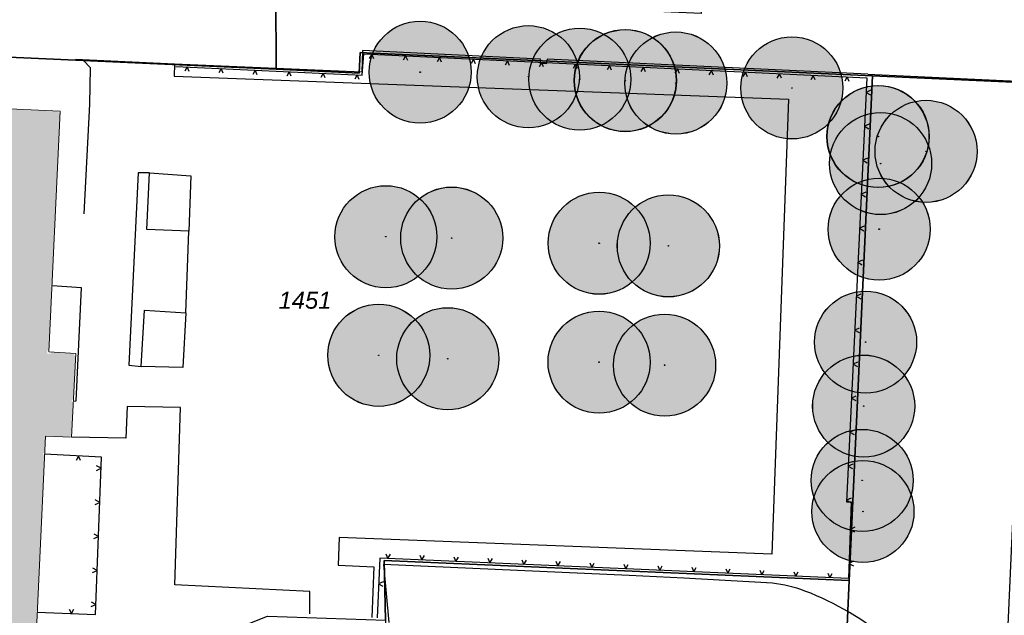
# Model space of a CAD drawing. Header units: metres. Extents: x 32338650 to 32340431, y 5701793 to 5703325.
# Tile 26 of 256: x 32339083 to 32339156, y 5702418 to 5702462. Entities that reach past the tile are written whole.
import ezdxf

# ---------------------------------------------------------------- set-up
doc = ezdxf.new("R2010")
doc.units = ezdxf.units.M
doc.header["$LTSCALE"] = 0.1
doc.layers.add('Keine', color=7, linetype='Continuous', lineweight=9)
for name, color, linetype, lineweight, true_color in [('LPB-BE-Flurstück_Grenze', 7, 'Continuous', 70, 0x004c99), ('LPB-BE-Flurstück_Nummer', 7, 'Continuous', 70, 0x004c99), ('LPB-BE-Gebäude', 7, 'Continuous', 70, 0x004c99), ('LPB-BE-Materialtrennung', 7, 'Continuous', 70, 0x004c99), ('LPB-BE-Zaun', 7, 'Continuous', 70, 0x004c99), ('LPB-VEG-Baum_Bestand', 9, 'Continuous', 13, 0x808080)]:
    doc.layers.add(name, color=color, linetype=linetype, lineweight=lineweight, true_color=true_color)
doc.styles.add('Arial (italic)', font='ariali.ttf')

# ---------------------------------------------------------------- blocks, each defined once
blk = doc.blocks.new('62SYM420')
at = {"layer": 'Keine', "color": 7, "lineweight": 25}
for p, q in [((-0.5, 1), (0, 0)), ((0, 0), (0.5, 1))]:
    blk.add_line(p, q, dxfattribs=at)

msp = doc.modelspace()

# ---------------------------------------------------------------- hatches: boundary and pattern name
at = {"layer": 'LPB-BE-Gebäude', "linetype": 'Continuous', "lineweight": 0, "true_color": 0xc7c8ca}
h = msp.add_hatch(color=9, dxfattribs=at)
edge = h.paths.add_edge_path()
edge.add_line((32339068.458, 5702417.117), (32339084.353, 5702416.4232))
edge.add_line((32339084.353, 5702416.4232), (32339084.353, 5702416.611))
edge.add_line((32339084.353, 5702416.611), (32339084.48371, 5702416.611))
edge.add_line((32339084.48371, 5702416.611), (32339084.55646, 5702418.20501))
edge.add_arc((32339084.558, 5702418.305), 0.1, 177.3864593, 269.1202358, ccw=False)
edge.add_arc((32339084.558, 5702418.305), 0.1, 85.6529203, 177.3865505, ccw=False)
edge.add_line((32339084.56558, 5702418.40471), (32339085.08613, 5702429.809))
edge.add_arc((32339085.086, 5702429.909), 0.1, 177.38651, 270.0742229, ccw=False)
edge.add_arc((32339085.086, 5702429.909), 0.1, 84.6988971, 177.3865437, ccw=False)
edge.add_line((32339085.09524, 5702430.00857), (32339085.15176, 5702431.24688))
edge.add_line((32339085.15176, 5702431.24688), (32339086.952, 5702431.16471))
edge.add_line((32339086.952, 5702431.16471), (32339086.952, 5702431.284))
edge.add_line((32339086.952, 5702431.284), (32339087.07866, 5702431.284))
edge.add_line((32339087.07866, 5702431.284), (32339087.20003, 5702433.69514))
edge.add_arc((32339087.206, 5702433.82), 0.125, 177.1181868, 267.263877, ccw=False)
edge.add_arc((32339087.206, 5702433.82), 0.125, 86.97249, 177.1181884, ccw=False)
edge.add_line((32339087.2126, 5702433.94483), (32339087.37571, 5702437.185))
edge.add_line((32339087.37571, 5702437.185), (32339087.257, 5702437.185))
edge.add_line((32339087.257, 5702437.185), (32339087.257, 5702437.31322))
edge.add_line((32339087.257, 5702437.31322), (32339085.541, 5702437.42114))
edge.add_line((32339085.541, 5702437.42114), (32339085.541, 5702437.304))
edge.add_line((32339085.541, 5702437.304), (32339085.291, 5702437.304))
edge.add_line((32339085.291, 5702437.304), (32339085.291, 5702437.554))
edge.add_line((32339085.291, 5702437.554), (32339085.4218, 5702437.554))
edge.add_line((32339085.4218, 5702437.554), (32339085.63549, 5702442.15963))
edge.add_arc((32339085.648, 5702442.284), 0.125, 177.3435202, 264.2547648, ccw=False)
edge.add_arc((32339085.648, 5702442.284), 0.125, 90.4323299, 177.3436061, ccw=False)
edge.add_line((32339085.64706, 5702442.409), (32339086.23157, 5702455.007))
edge.add_line((32339086.23157, 5702455.007), (32339086.117, 5702455.007))
edge.add_line((32339086.117, 5702455.007), (32339086.117, 5702455.13772))
edge.add_line((32339086.117, 5702455.13772), (32339070.443, 5702455.85499))
edge.add_line((32339070.443, 5702455.85499), (32339070.443, 5702455.688))
edge.add_line((32339070.443, 5702455.688), (32339070.23947, 5702455.688))
edge.add_line((32339070.23947, 5702455.688), (32339068.458, 5702417.117))
h = msp.add_hatch(color=9, dxfattribs=at)
edge = h.paths.add_edge_path()
edge.add_line((32339068.458, 5702417.117), (32339084.353, 5702416.4232))
edge.add_line((32339084.353, 5702416.4232), (32339084.353, 5702416.611))
edge.add_line((32339084.353, 5702416.611), (32339084.48371, 5702416.611))
edge.add_line((32339084.48371, 5702416.611), (32339084.55646, 5702418.20501))
edge.add_arc((32339084.558, 5702418.305), 0.1, 177.3864593, 269.1202358, ccw=False)
edge.add_arc((32339084.558, 5702418.305), 0.1, 85.6529203, 177.3865505, ccw=False)
edge.add_line((32339084.56558, 5702418.40471), (32339085.08613, 5702429.809))
edge.add_arc((32339085.086, 5702429.909), 0.1, 177.38651, 270.0742229, ccw=False)
edge.add_arc((32339085.086, 5702429.909), 0.1, 84.6988971, 177.3865437, ccw=False)
edge.add_line((32339085.09524, 5702430.00857), (32339085.15176, 5702431.24688))
edge.add_line((32339085.15176, 5702431.24688), (32339086.952, 5702431.16471))
edge.add_line((32339086.952, 5702431.16471), (32339086.952, 5702431.284))
edge.add_line((32339086.952, 5702431.284), (32339087.07866, 5702431.284))
edge.add_line((32339087.07866, 5702431.284), (32339087.20003, 5702433.69514))
edge.add_arc((32339087.206, 5702433.82), 0.125, 177.1181868, 267.263877, ccw=False)
edge.add_arc((32339087.206, 5702433.82), 0.125, 86.97249, 177.1181884, ccw=False)
edge.add_line((32339087.2126, 5702433.94483), (32339087.37571, 5702437.185))
edge.add_line((32339087.37571, 5702437.185), (32339087.257, 5702437.185))
edge.add_line((32339087.257, 5702437.185), (32339087.257, 5702437.31322))
edge.add_line((32339087.257, 5702437.31322), (32339085.541, 5702437.42114))
edge.add_line((32339085.541, 5702437.42114), (32339085.541, 5702437.304))
edge.add_line((32339085.541, 5702437.304), (32339085.291, 5702437.304))
edge.add_line((32339085.291, 5702437.304), (32339085.291, 5702437.554))
edge.add_line((32339085.291, 5702437.554), (32339085.4218, 5702437.554))
edge.add_line((32339085.4218, 5702437.554), (32339085.63549, 5702442.15963))
edge.add_arc((32339085.648, 5702442.284), 0.125, 177.3435202, 264.2547648, ccw=False)
edge.add_arc((32339085.648, 5702442.284), 0.125, 90.4323299, 177.3436061, ccw=False)
edge.add_line((32339085.64706, 5702442.409), (32339086.23157, 5702455.007))
edge.add_line((32339086.23157, 5702455.007), (32339086.117, 5702455.007))
edge.add_line((32339086.117, 5702455.007), (32339086.117, 5702455.13772))
edge.add_line((32339086.117, 5702455.13772), (32339070.443, 5702455.85499))
edge.add_line((32339070.443, 5702455.85499), (32339070.443, 5702455.688))
edge.add_line((32339070.443, 5702455.688), (32339070.23947, 5702455.688))
edge.add_line((32339070.23947, 5702455.688), (32339068.458, 5702417.117))
at = {"layer": 'LPB-VEG-Baum_Bestand', "linetype": 'Continuous', "lineweight": 0, "true_color": 0x727430, "transparency": 33554572}
h = msp.add_hatch(color=67, dxfattribs=at)
edge = h.paths.add_edge_path()
edge.add_arc((32339112.69789, 5702457.99283), 3.75, 0, 360)
h = msp.add_hatch(color=67, dxfattribs=at)
edge = h.paths.add_edge_path()
edge.add_arc((32339112.698, 5702457.993), 3.75, 0, 360)
h = msp.add_hatch(color=67, dxfattribs=at)
edge = h.paths.add_edge_path()
edge.add_arc((32339120.65, 5702457.659), 3.75, 0, 360)
h = msp.add_hatch(color=67, dxfattribs=at)
edge = h.paths.add_edge_path()
edge.add_arc((32339120.65045, 5702457.65853), 3.75, 0, 360)
h = msp.add_hatch(color=67, dxfattribs=at)
edge = h.paths.add_edge_path()
edge.add_arc((32339124.432, 5702457.473), 3.75, 0, 360)
h = msp.add_hatch(color=67, dxfattribs=at)
edge = h.paths.add_edge_path()
edge.add_arc((32339124.43249, 5702457.47303), 3.75, 0, 360)
h = msp.add_hatch(color=67, dxfattribs=at)
edge = h.paths.add_edge_path()
edge.add_arc((32339127.76893, 5702457.37174), 3.75, 0, 360)
h = msp.add_hatch(color=67, dxfattribs=at)
edge = h.paths.add_edge_path()
edge.add_arc((32339127.789, 5702457.366), 3.75, 0, 360)
h = msp.add_hatch(color=67, dxfattribs=at)
edge = h.paths.add_edge_path()
edge.add_arc((32339131.494, 5702457.195), 3.75, 0, 360)
h = msp.add_hatch(color=67, dxfattribs=at)
edge = h.paths.add_edge_path()
edge.add_arc((32339131.49438, 5702457.19352), 3.75, 0, 360)
h = msp.add_hatch(color=67, dxfattribs=at)
edge = h.paths.add_edge_path()
edge.add_arc((32339140.025, 5702456.83), 3.75, 0, 360)
h = msp.add_hatch(color=67, dxfattribs=at)
edge = h.paths.add_edge_path()
edge.add_arc((32339140.02614, 5702456.8294), 3.75, 0, 360)
h = msp.add_hatch(color=67, dxfattribs=at)
edge = h.paths.add_edge_path()
edge.add_arc((32339112.698, 5702457.993), 0.02106, 0, 360)
h = msp.add_hatch(color=67, dxfattribs=at)
edge = h.paths.add_edge_path()
edge.add_arc((32339120.65, 5702457.659), 0.02106, 0, 360)
h = msp.add_hatch(color=67, dxfattribs=at)
edge = h.paths.add_edge_path()
edge.add_arc((32339124.432, 5702457.473), 0.02106, 0, 360)
h = msp.add_hatch(color=67, dxfattribs=at)
edge = h.paths.add_edge_path()
edge.add_arc((32339127.789, 5702457.366), 0.02106, 0, 360)
h = msp.add_hatch(color=67, dxfattribs=at)
edge = h.paths.add_edge_path()
edge.add_arc((32339131.494, 5702457.195), 0.02106, 0, 360)
h = msp.add_hatch(color=67, dxfattribs=at)
edge = h.paths.add_edge_path()
edge.add_arc((32339140.025, 5702456.83), 0.02106, 0, 360)
h = msp.add_hatch(color=67, dxfattribs=at)
edge = h.paths.add_edge_path()
edge.add_arc((32339146.35049, 5702453.25836), 3.75, 0, 360)
h = msp.add_hatch(color=67, dxfattribs=at)
edge = h.paths.add_edge_path()
edge.add_arc((32339146.371, 5702453.262), 3.75, 0, 360)
h = msp.add_hatch(color=67, dxfattribs=at)
edge = h.paths.add_edge_path()
edge.add_arc((32339149.88449, 5702452.17222), 3.75, 0, 360)
h = msp.add_hatch(color=67, dxfattribs=at)
edge = h.paths.add_edge_path()
edge.add_arc((32339149.885, 5702452.173), 3.75, 0, 360)
h = msp.add_hatch(color=67, dxfattribs=at)
edge = h.paths.add_edge_path()
edge.add_arc((32339146.546, 5702451.272), 3.75, 0, 360)
h = msp.add_hatch(color=67, dxfattribs=at)
edge = h.paths.add_edge_path()
edge.add_arc((32339146.54663, 5702451.27134), 3.75, 0, 360)
h = msp.add_hatch(color=67, dxfattribs=at)
edge = h.paths.add_edge_path()
edge.add_arc((32339146.371, 5702453.262), 0.02106, 0, 360)
h = msp.add_hatch(color=67, dxfattribs=at)
edge = h.paths.add_edge_path()
edge.add_arc((32339149.885, 5702452.173), 0.02106, 0, 360)
h = msp.add_hatch(color=67, dxfattribs=at)
edge = h.paths.add_edge_path()
edge.add_arc((32339146.546, 5702451.272), 0.02106, 0, 360)
h = msp.add_hatch(color=67, dxfattribs=at)
edge = h.paths.add_edge_path()
edge.add_arc((32339146.439, 5702446.453), 3.75, 0, 360)
h = msp.add_hatch(color=67, dxfattribs=at)
edge = h.paths.add_edge_path()
edge.add_arc((32339146.4393, 5702446.45265), 3.75, 0, 360)
h = msp.add_hatch(color=67, dxfattribs=at)
edge = h.paths.add_edge_path()
edge.add_arc((32339110.179, 5702445.899), 3.75, 0, 360)
h = msp.add_hatch(color=67, dxfattribs=at)
edge = h.paths.add_edge_path()
edge.add_arc((32339110.17941, 5702445.89861), 3.75, 0, 360)
h = msp.add_hatch(color=67, dxfattribs=at)
edge = h.paths.add_edge_path()
edge.add_arc((32339115.01882, 5702445.799), 3.75, 0, 360)
h = msp.add_hatch(color=67, dxfattribs=at)
edge = h.paths.add_edge_path()
edge.add_arc((32339115.019, 5702445.8), 3.75, 0, 360)
h = msp.add_hatch(color=67, dxfattribs=at)
edge = h.paths.add_edge_path()
edge.add_arc((32339125.85894, 5702445.41911), 3.75, 0, 360)
h = msp.add_hatch(color=67, dxfattribs=at)
edge = h.paths.add_edge_path()
edge.add_arc((32339125.859, 5702445.42), 3.75, 0, 360)
h = msp.add_hatch(color=67, dxfattribs=at)
edge = h.paths.add_edge_path()
edge.add_arc((32339130.943, 5702445.224), 3.75, 0, 360)
h = msp.add_hatch(color=67, dxfattribs=at)
edge = h.paths.add_edge_path()
edge.add_arc((32339130.94376, 5702445.22345), 3.75, 0, 360)
h = msp.add_hatch(color=67, dxfattribs=at)
edge = h.paths.add_edge_path()
edge.add_arc((32339110.179, 5702445.899), 0.02106, 0, 360)
h = msp.add_hatch(color=67, dxfattribs=at)
edge = h.paths.add_edge_path()
edge.add_arc((32339146.439, 5702446.453), 0.02106, 0, 360)
h = msp.add_hatch(color=67, dxfattribs=at)
edge = h.paths.add_edge_path()
edge.add_arc((32339115.019, 5702445.8), 0.02106, 0, 360)
h = msp.add_hatch(color=67, dxfattribs=at)
edge = h.paths.add_edge_path()
edge.add_arc((32339125.859, 5702445.42), 0.02106, 0, 360)
h = msp.add_hatch(color=67, dxfattribs=at)
edge = h.paths.add_edge_path()
edge.add_arc((32339130.943, 5702445.224), 0.02106, 0, 360)
h = msp.add_hatch(color=67, dxfattribs=at)
edge = h.paths.add_edge_path()
edge.add_arc((32339145.443, 5702438.153), 3.75, 0, 360)
h = msp.add_hatch(color=67, dxfattribs=at)
edge = h.paths.add_edge_path()
edge.add_arc((32339145.44326, 5702438.15213), 3.75, 0, 360)
h = msp.add_hatch(color=67, dxfattribs=at)
edge = h.paths.add_edge_path()
edge.add_arc((32339109.65798, 5702437.18259), 3.75, 0, 360)
h = msp.add_hatch(color=67, dxfattribs=at)
edge = h.paths.add_edge_path()
edge.add_arc((32339109.658, 5702437.183), 3.75, 0, 360)
h = msp.add_hatch(color=67, dxfattribs=at)
edge = h.paths.add_edge_path()
edge.add_arc((32339114.72675, 5702436.93203), 3.75, 0, 360)
h = msp.add_hatch(color=67, dxfattribs=at)
edge = h.paths.add_edge_path()
edge.add_arc((32339114.727, 5702436.932), 3.75, 0, 360)
h = msp.add_hatch(color=67, dxfattribs=at)
edge = h.paths.add_edge_path()
edge.add_arc((32339125.85076, 5702436.68088), 3.75, 0, 360)
h = msp.add_hatch(color=67, dxfattribs=at)
edge = h.paths.add_edge_path()
edge.add_arc((32339125.851, 5702436.681), 3.75, 0, 360)
h = msp.add_hatch(color=67, dxfattribs=at)
edge = h.paths.add_edge_path()
edge.add_arc((32339130.669, 5702436.457), 3.75, 0, 360)
h = msp.add_hatch(color=67, dxfattribs=at)
edge = h.paths.add_edge_path()
edge.add_arc((32339130.66909, 5702436.45673), 3.75, 0, 360)
h = msp.add_hatch(color=67, dxfattribs=at)
edge = h.paths.add_edge_path()
edge.add_arc((32339145.443, 5702438.153), 0.02106, 0, 360)
h = msp.add_hatch(color=67, dxfattribs=at)
edge = h.paths.add_edge_path()
edge.add_arc((32339109.658, 5702437.183), 0.02106, 0, 360)
h = msp.add_hatch(color=67, dxfattribs=at)
edge = h.paths.add_edge_path()
edge.add_arc((32339145.301, 5702433.451), 3.75, 0, 360)
h = msp.add_hatch(color=67, dxfattribs=at)
edge = h.paths.add_edge_path()
edge.add_arc((32339145.30195, 5702433.45042), 3.75, 0, 360)
h = msp.add_hatch(color=67, dxfattribs=at)
edge = h.paths.add_edge_path()
edge.add_arc((32339114.727, 5702436.932), 0.02106, 0, 360)
h = msp.add_hatch(color=67, dxfattribs=at)
edge = h.paths.add_edge_path()
edge.add_arc((32339125.851, 5702436.681), 0.02106, 0, 360)
h = msp.add_hatch(color=67, dxfattribs=at)
edge = h.paths.add_edge_path()
edge.add_arc((32339130.669, 5702436.457), 0.02106, 0, 360)
h = msp.add_hatch(color=67, dxfattribs=at)
edge = h.paths.add_edge_path()
edge.add_arc((32339145.301, 5702433.451), 0.02106, 0, 360)
h = msp.add_hatch(color=67, dxfattribs=at)
edge = h.paths.add_edge_path()
edge.add_arc((32339145.19, 5702427.992), 3.75, 0, 360)
h = msp.add_hatch(color=67, dxfattribs=at)
edge = h.paths.add_edge_path()
edge.add_arc((32339145.19089, 5702427.9922), 3.75, 0, 360)
h = msp.add_hatch(color=67, dxfattribs=at)
edge = h.paths.add_edge_path()
edge.add_arc((32339145.249, 5702425.701), 3.75, 0, 360)
h = msp.add_hatch(color=67, dxfattribs=at)
edge = h.paths.add_edge_path()
edge.add_arc((32339145.249, 5702425.701), 3.75, 0, 360)
h = msp.add_hatch(color=67, dxfattribs=at)
edge = h.paths.add_edge_path()
edge.add_arc((32339145.19, 5702427.992), 0.02106, 0, 360)
h = msp.add_hatch(color=67, dxfattribs=at)
edge = h.paths.add_edge_path()
edge.add_arc((32339145.249, 5702425.701), 0.02106, 0, 360)

# ---------------------------------------------------------------- linework, layer by layer
at = {"layer": 'LPB-BE-Flurstück_Grenze', "color": 253, "linetype": 'Continuous', "lineweight": 25, "true_color": 0xadadad, "transparency": 33554687, "flags": 128}
for points in [[(32339072.286, 5702502.927), (32339070.493, 5702461.138), (32339070.422, 5702459.64), (32339102.116, 5702458.208), (32339102.101, 5702463.713)], [(32339072.286, 5702502.927), (32339070.493, 5702461.138), (32339070.422, 5702459.64), (32339102.116, 5702458.208), (32339102.101, 5702463.713)], [(32339102.101, 5702463.713), (32339102.116, 5702458.208), (32339108.218, 5702457.927), (32339108.29, 5702459.425), (32339109.239, 5702459.386), (32339128.177, 5702458.528), (32339145.957, 5702457.718), (32339162.298, 5702456.977), (32339162.709, 5702468.469), (32339133.683, 5702469.791), (32339133.345, 5702462.299), (32339102.101, 5702463.713)], [(32339102.101, 5702463.713), (32339102.116, 5702458.208), (32339108.218, 5702457.927), (32339108.29, 5702459.425), (32339109.239, 5702459.386), (32339128.177, 5702458.528), (32339145.957, 5702457.718), (32339162.298, 5702456.977), (32339162.709, 5702468.469), (32339133.683, 5702469.791), (32339133.345, 5702462.299), (32339102.101, 5702463.713)], [(32339143.425, 5702402.789), (32339178.991, 5702401.118), (32339179.122, 5702404.055), (32339184.675, 5702403.797), (32339218.654, 5702402.201), (32339219.366, 5702417.854), (32339219.705, 5702425.386), (32339221.031, 5702454.314), (32339221.033, 5702454.374), (32339221.131, 5702456.512), (32339221.546, 5702465.672), (32339221.551, 5702465.792), (32339212.352, 5702466.22), (32339162.709, 5702468.469), (32339162.298, 5702456.977), (32339145.957, 5702457.718), (32339144.246, 5702420.639), (32339143.787, 5702410.66), (32339143.425, 5702402.789)], [(32339143.425, 5702402.789), (32339178.991, 5702401.118), (32339179.122, 5702404.055), (32339184.675, 5702403.797), (32339218.654, 5702402.201), (32339219.366, 5702417.854), (32339219.705, 5702425.386), (32339221.031, 5702454.314), (32339221.033, 5702454.374), (32339221.131, 5702456.512), (32339221.546, 5702465.672), (32339221.551, 5702465.792), (32339212.352, 5702466.22), (32339162.709, 5702468.469), (32339162.298, 5702456.977), (32339145.957, 5702457.718), (32339144.246, 5702420.639), (32339143.787, 5702410.66), (32339143.425, 5702402.789)], [(32339145.957, 5702457.718), (32339128.177, 5702458.528), (32339109.239, 5702459.386), (32339108.29, 5702459.425), (32339108.218, 5702457.927), (32339102.116, 5702458.208), (32339070.422, 5702459.64), (32339068.458, 5702417.117), (32339081.932, 5702416.493), (32339084.082, 5702416.435), (32339096.179, 5702415.908), (32339101.489, 5702418.022), (32339110.143, 5702417.717), (32339110.043, 5702422.114), (32339144.246, 5702420.639), (32339145.957, 5702457.718)], [(32339145.957, 5702457.718), (32339128.177, 5702458.528), (32339109.239, 5702459.386), (32339108.29, 5702459.425), (32339108.218, 5702457.927), (32339102.116, 5702458.208), (32339070.422, 5702459.64), (32339068.458, 5702417.117), (32339081.932, 5702416.493), (32339084.082, 5702416.435), (32339096.179, 5702415.908), (32339101.489, 5702418.022), (32339110.143, 5702417.717), (32339110.043, 5702422.114), (32339144.246, 5702420.639), (32339145.957, 5702457.718)], [(32339110.553, 5702398.675), (32339109.197, 5702391.224), (32339108.916, 5702382.149), (32339109.016, 5702382.144), (32339110.913, 5702382.057), (32339133.638, 5702381.053), (32339142.411, 5702380.723), (32339143.425, 5702402.789), (32339143.787, 5702410.66), (32339144.246, 5702420.639), (32339110.043, 5702422.114), (32339110.143, 5702417.717), (32339110.289, 5702411.025), (32339110.553, 5702398.675)], [(32339110.553, 5702398.675), (32339109.197, 5702391.224), (32339108.916, 5702382.149), (32339109.016, 5702382.144), (32339110.913, 5702382.057), (32339133.638, 5702381.053), (32339142.411, 5702380.723), (32339143.425, 5702402.789), (32339143.787, 5702410.66), (32339144.246, 5702420.639), (32339110.043, 5702422.114), (32339110.143, 5702417.717), (32339110.289, 5702411.025), (32339110.553, 5702398.675)]]:
    msp.add_lwpolyline(points, dxfattribs=at)
at = {"layer": 'LPB-BE-Gebäude', "color": 7, "linetype": 'Continuous', "lineweight": 9}
msp.add_line((32339084.478, 5702416.486), (32339085.15176, 5702431.24688), dxfattribs=at)
msp.add_line((32339084.478, 5702416.486), (32339085.15176, 5702431.24688), dxfattribs=at)
at = {"layer": 'LPB-BE-Gebäude', "color": 7, "linetype": 'Continuous', "lineweight": 9, "flags": 128}
msp.add_lwpolyline([(32339070.268, 5702455.863), (32339086.242, 5702455.132), (32339085.416, 5702437.429), (32339087.382, 5702437.31), (32339087.077, 5702431.159), (32339085.15176, 5702431.24688)], dxfattribs=at)
msp.add_lwpolyline([(32339070.268, 5702455.863), (32339086.242, 5702455.132), (32339085.416, 5702437.429), (32339087.382, 5702437.31), (32339087.077, 5702431.159), (32339085.15176, 5702431.24688)], dxfattribs=at)
at = {"layer": 'LPB-BE-Materialtrennung', "color": 7, "linetype": 'Continuous', "lineweight": 25}
for p, q in [((32339094.654, 5702458.59), (32339087.364, 5702458.918)), ((32339095.463, 5702440.315), (32339095.685, 5702446.307))]:
    msp.add_line(p, q, dxfattribs=at)
at = {"layer": 'LPB-BE-Materialtrennung', "color": 7, "linetype": 'Continuous', "lineweight": 25, "flags": 128}
for points in [[(32339145.617, 5702457.834), (32339122.034, 5702458.935), (32339121.974, 5702458.602), (32339121.549, 5702458.623), (32339121.536, 5702458.947), (32339108.464, 5702459.589), (32339108.411, 5702458.002), (32339094.654, 5702458.59), (32339094.613, 5702457.696), (32339139.784, 5702456.018), (32339138.558, 5702422.579), (32339106.752, 5702423.794), (32339106.664, 5702421.757), (32339109.298, 5702421.634), (32339109.144, 5702417.905)], [(32339088.011, 5702447.57), (32339088.418, 5702455.651), (32339088.477, 5702458.316), (32339087.925, 5702458.861)], [(32339145.617, 5702457.834), (32339157.663, 5702457.291), (32339156.816, 5702437.607), (32339156.76, 5702436.448), (32339155.453, 5702407.525)], [(32339092.804, 5702450.589), (32339091.978, 5702450.595), (32339091.294, 5702436.451), (32339092.188, 5702436.369)], [(32339087.206, 5702433.82), (32339087.403, 5702433.843), (32339087.806, 5702442.132), (32339085.648, 5702442.284)], [(32339104.593, 5702418.182), (32339104.591, 5702419.82), (32339094.666, 5702420.304), (32339095.074, 5702433.339), (32339091.166, 5702433.417), (32339091.056, 5702431.082), (32339087.077, 5702431.159)]]:
    msp.add_lwpolyline(points, dxfattribs=at)
for points in [[(32339092.804, 5702450.589), (32339095.838, 5702450.384), (32339095.685, 5702446.307), (32339092.596, 5702446.435)], [(32339092.188, 5702436.369), (32339092.427, 5702440.5), (32339095.463, 5702440.315), (32339095.245, 5702436.288)]]:
    msp.add_lwpolyline(points, close=True, dxfattribs=at)
msp.add_lwpolyline([(32339155.453, 5702407.525), (32339151.974, 5702407.755, 0.04363009), (32339150.477, 5702411.91, 0.07762234), (32339147.208, 5702416.179, 0.08544684), (32339140.981, 5702419.858, 0.06311604), (32339138.589, 5702420.436), (32339132.07, 5702420.812), (32339128.066, 5702420.995), (32339110.011, 5702421.805), (32339110.394, 5702417.554)], format="xyb", dxfattribs=at)
at = {"layer": 'LPB-BE-Zaun', "color": 7, "linetype": 'Continuous', "lineweight": 25, "transparency": 33554687, "flags": 128}
for points in [[(32339094.748, 5702458.414), (32339108.438, 5702457.778), (32339108.564, 5702459.332), (32339145.531, 5702457.571), (32339144.032, 5702426.413), (32339144.386, 5702426.409), (32339144.178, 5702420.772), (32339109.727, 5702422.283), (32339109.528, 5702417.896)], [(32339084.558, 5702418.305), (32339088.83, 5702418.131), (32339089.272, 5702429.698), (32339085.086, 5702429.909)]]:
    msp.add_lwpolyline(points, dxfattribs=at)
at = {"layer": 'LPB-VEG-Baum_Bestand', "color": 67, "linetype": 'Continuous', "lineweight": 30, "true_color": 0x727430, "transparency": 33554636}
for centre, radius in [((32339112.69789, 5702457.99283), 3.75), ((32339112.698, 5702457.993), 3.75), ((32339120.65, 5702457.659), 3.75), ((32339120.65045, 5702457.65853), 3.75), ((32339124.432, 5702457.473), 3.75), ((32339124.43249, 5702457.47303), 3.75), ((32339127.76893, 5702457.37174), 3.75), ((32339127.789, 5702457.366), 3.75), ((32339131.494, 5702457.195), 3.75), ((32339131.49438, 5702457.19352), 3.75), ((32339140.025, 5702456.83), 3.75), ((32339140.02614, 5702456.8294), 3.75), ((32339112.698, 5702457.993), 0.02106), ((32339120.65, 5702457.659), 0.02106), ((32339124.432, 5702457.473), 0.02106), ((32339127.789, 5702457.366), 0.02106), ((32339131.494, 5702457.195), 0.02106), ((32339140.025, 5702456.83), 0.02106), ((32339146.35049, 5702453.25836), 3.75), ((32339146.371, 5702453.262), 3.75), ((32339149.88449, 5702452.17222), 3.75), ((32339149.885, 5702452.173), 3.75), ((32339146.546, 5702451.272), 3.75), ((32339146.54663, 5702451.27134), 3.75), ((32339146.371, 5702453.262), 0.02106), ((32339149.885, 5702452.173), 0.02106), ((32339146.546, 5702451.272), 0.02106), ((32339146.439, 5702446.453), 3.75), ((32339146.4393, 5702446.45265), 3.75), ((32339110.179, 5702445.899), 3.75), ((32339110.17941, 5702445.89861), 3.75), ((32339115.01882, 5702445.799), 3.75), ((32339115.019, 5702445.8), 3.75), ((32339125.85894, 5702445.41911), 3.75), ((32339125.859, 5702445.42), 3.75), ((32339130.943, 5702445.224), 3.75), ((32339130.94376, 5702445.22345), 3.75), ((32339110.179, 5702445.899), 0.02106), ((32339146.439, 5702446.453), 0.02106), ((32339115.019, 5702445.8), 0.02106), ((32339125.859, 5702445.42), 0.02106), ((32339130.943, 5702445.224), 0.02106), ((32339145.443, 5702438.153), 3.75), ((32339145.44326, 5702438.15213), 3.75), ((32339109.65798, 5702437.18259), 3.75), ((32339109.658, 5702437.183), 3.75), ((32339114.72675, 5702436.93203), 3.75), ((32339114.727, 5702436.932), 3.75), ((32339125.85076, 5702436.68088), 3.75), ((32339125.851, 5702436.681), 3.75), ((32339130.669, 5702436.457), 3.75), ((32339130.66909, 5702436.45673), 3.75), ((32339145.443, 5702438.153), 0.02106), ((32339109.658, 5702437.183), 0.02106), ((32339145.301, 5702433.451), 3.75), ((32339145.30195, 5702433.45042), 3.75), ((32339114.727, 5702436.932), 0.02106), ((32339125.851, 5702436.681), 0.02106), ((32339130.669, 5702436.457), 0.02106), ((32339145.301, 5702433.451), 0.02106), ((32339145.19, 5702427.992), 3.75), ((32339145.19089, 5702427.9922), 3.75), ((32339145.249, 5702425.701), 3.75), ((32339145.249, 5702425.701), 3.75), ((32339145.19, 5702427.992), 0.02106), ((32339145.249, 5702425.701), 0.02106)]:
    msp.add_circle(centre, radius, dxfattribs=at)

# ---------------------------------------------------------------- block references
at = {"layer": 'LPB-BE-Zaun', "color": 7, "transparency": 33554687}
for p, xscale, yscale, zscale, rotation in [((32339109.1368, 5702459.30471), 0.3299999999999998, 0.3299999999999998, 0.3299999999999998, 177), ((32339111.63397, 5702459.18576), 0.3299999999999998, 0.3299999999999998, 0.3299999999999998, 177), ((32339114.13113, 5702459.0668), 0.3299999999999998, 0.3299999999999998, 0.3299999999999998, 177), ((32339116.6283, 5702458.94784), 0.3299999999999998, 0.3299999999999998, 0.3299999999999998, 177), ((32339095.58441, 5702458.37514), 0.3299999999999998, 0.3299999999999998, 0.3299999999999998, 177), ((32339098.08172, 5702458.25912), 0.3299999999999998, 0.3299999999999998, 0.3299999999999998, 177), ((32339119.12547, 5702458.82888), 0.3299999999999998, 0.3299999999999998, 0.3299999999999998, 177), ((32339121.62264, 5702458.70992), 0.3299999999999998, 0.3299999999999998, 0.3299999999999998, 177), ((32339124.11981, 5702458.59097), 0.3299999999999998, 0.3299999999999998, 0.3299999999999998, 177), ((32339126.61698, 5702458.47201), 0.3299999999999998, 0.3299999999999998, 0.3299999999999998, 177), ((32339129.11414, 5702458.35305), 0.3299999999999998, 0.3299999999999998, 0.3299999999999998, 177), ((32339131.61131, 5702458.23409), 0.3299999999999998, 0.3299999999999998, 0.3299999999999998, 177), ((32339100.57902, 5702458.14311), 0.3299999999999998, 0.3299999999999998, 0.3299999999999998, 177), ((32339103.07633, 5702458.02709), 0.3299999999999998, 0.3299999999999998, 0.3299999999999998, 177), ((32339105.57364, 5702457.91107), 0.3299999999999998, 0.3299999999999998, 0.3299999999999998, 177), ((32339108.07094, 5702457.79505), 0.3299999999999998, 0.3299999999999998, 0.3299999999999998, 177), ((32339134.10848, 5702458.11514), 0.3299999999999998, 0.3299999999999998, 0.3299999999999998, 177), ((32339136.60565, 5702457.99618), 0.3299999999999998, 0.3299999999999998, 0.3299999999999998, 177), ((32339139.10282, 5702457.87722), 0.3299999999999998, 0.3299999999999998, 0.3299999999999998, 177), ((32339141.59998, 5702457.75826), 0.3299999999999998, 0.3299999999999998, 0.3299999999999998, 177), ((32339144.09715, 5702457.6393), 0.3299999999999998, 0.3299999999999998, 0.3299999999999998, 177), ((32339145.47985, 5702456.5077), 0.33, 0.33, 0.33, 267.2456446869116), ((32339145.35971, 5702454.01059), 0.33, 0.33, 0.33, 267.2456446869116), ((32339145.23957, 5702451.51348), 0.33, 0.33, 0.33, 267.2456446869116), ((32339145.11944, 5702449.01637), 0.33, 0.33, 0.33, 267.2456446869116), ((32339144.9993, 5702446.51926), 0.33, 0.33, 0.33, 267.2456446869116), ((32339144.87917, 5702444.02214), 0.33, 0.33, 0.33, 267.2456446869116), ((32339144.75903, 5702441.52503), 0.33, 0.33, 0.33, 267.2456446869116), ((32339144.6389, 5702439.02792), 0.33, 0.33, 0.33, 267.2456446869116), ((32339144.51876, 5702436.53081), 0.33, 0.33, 0.33, 267.2456446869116), ((32339144.39863, 5702434.0337), 0.33, 0.33, 0.33, 267.2456446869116), ((32339144.27849, 5702431.53658), 0.33, 0.33, 0.33, 267.2456446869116), ((32339087.58811, 5702429.78288), 0.33, 0.33, 0.33, 177.1143845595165), ((32339089.24072, 5702428.87934), 0.3300000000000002, 0.3300000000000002, 0.3300000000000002, 87.8116694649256), ((32339144.15836, 5702429.03947), 0.33, 0.33, 0.33, 267.2456446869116), ((32339089.14505, 5702426.37588), 0.3300000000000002, 0.3300000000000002, 0.3300000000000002, 87.8116694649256), ((32339144.03822, 5702426.54236), 0.33, 0.33, 0.33, 267.2456446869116), ((32339144.31164, 5702424.3939), 0.33, 0.33, 0.33, 267.8867983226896), ((32339089.04939, 5702423.87242), 0.3300000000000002, 0.3300000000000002, 0.3300000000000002, 87.8116694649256), ((32339110.3349, 5702422.25634), 0.33, 0.33, 0.33, 357.4886512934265), ((32339112.8325, 5702422.14679), 0.33, 0.33, 0.33, 357), ((32339115.3301, 5702422.03725), 0.33, 0.33, 0.33, 357), ((32339117.8277, 5702421.92771), 0.33, 0.33, 0.33, 357), ((32339120.3253, 5702421.81816), 0.33, 0.33, 0.33, 357), ((32339122.8229, 5702421.70862), 0.33, 0.33, 0.33, 357), ((32339144.21946, 5702421.8956), 0.33, 0.33, 0.33, 267.8867983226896), ((32339088.95373, 5702421.36896), 0.3300000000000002, 0.3300000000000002, 0.3300000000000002, 87.8116694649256), ((32339125.3205, 5702421.59908), 0.33, 0.33, 0.33, 357), ((32339127.8181, 5702421.48954), 0.33, 0.33, 0.33, 357), ((32339130.3157, 5702421.37999), 0.33, 0.33, 0.33, 357), ((32339132.81329, 5702421.27045), 0.33, 0.33, 0.33, 357), ((32339135.31089, 5702421.16091), 0.33, 0.33, 0.33, 357), ((32339137.80849, 5702421.05136), 0.33, 0.33, 0.33, 357), ((32339140.30609, 5702420.94182), 0.33, 0.33, 0.33, 357), ((32339109.64129, 5702420.39343), 0.33, 0.33, 0.33, 267.4027696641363), ((32339142.80369, 5702420.83228), 0.33, 0.33, 0.33, 357), ((32339087.06121, 5702418.20304), 0.33, 0.33, 0.33, 357.6676128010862), ((32339088.85807, 5702418.8655), 0.3300000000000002, 0.3300000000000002, 0.3300000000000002, 87.8116694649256)]:
    msp.add_blockref('62SYM420', p, dxfattribs=dict(at, xscale=xscale, yscale=yscale, zscale=zscale, rotation=rotation))

# ---------------------------------------------------------------- texts
at = {"layer": 'LPB-BE-Flurstück_Nummer', "color": 252, "true_color": 0x888888, "insert": (32339104.23243, 5702441.85829), "char_height": 1.25, "width": 5.233125, "attachment_point": 2, "line_spacing_factor": 1.004016, "style": 'Arial (italic)'}
msp.add_mtext('1451', dxfattribs=at)
msp.add_mtext('1451', dxfattribs=at)

doc.saveas('drawing.dxf')
